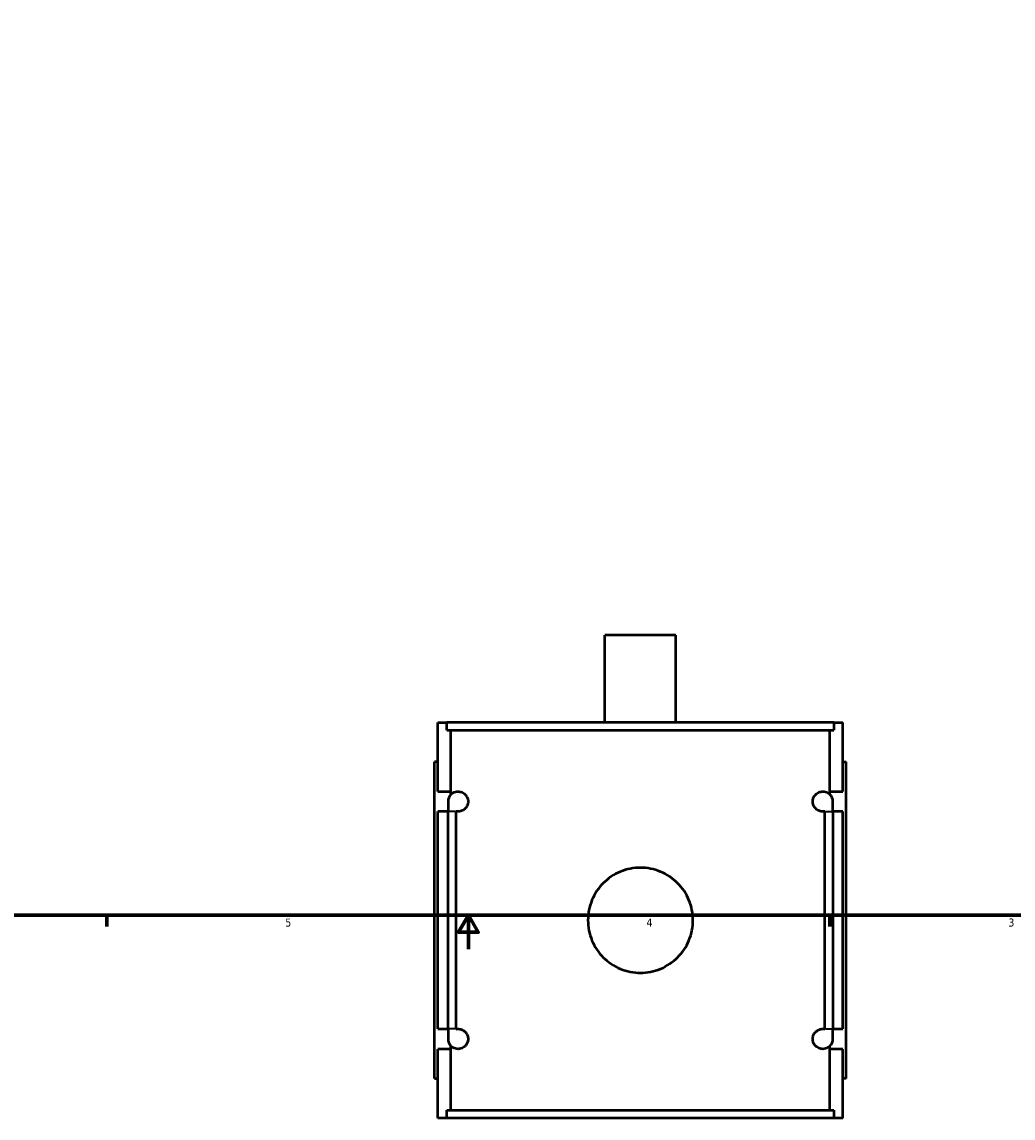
# Model space of a CAD drawing. Header units: inches. Extents: x -0.9 to 47.7, y -1.4 to 47.3.
# Tile 2 of 8: x 11.8 to 23.4, y -1.4 to 11.5. Entities that reach past the tile are written whole.
import ezdxf

# ---------------------------------------------------------------- set-up
doc = ezdxf.new("R2010")
doc.units = ezdxf.units.IN
doc.header["$MEASUREMENT"] = 0
for name, color, linetype, lineweight in [('Border (ANSI)', 7, 'Continuous', 70), ('Visible (ANSI)', 7, 'Continuous', 50), ('Visible Narrow (ANSI)', 7, 'Continuous', 35)]:
    doc.layers.add(name, color=color, linetype=linetype, lineweight=lineweight)
doc.styles.add('Note Text (ANSI)', font='tahoma.ttf')

# ---------------------------------------------------------------- blocks, each defined once
blk = doc.blocks.new('Borders Default Border')
at = {"layer": 'Border (ANSI)'}
for p, q in [((12.75, 1), (12.75, 0.866)), ((21.25, 1), (21.25, 0.866))]:
    blk.add_line(p, q, dxfattribs=at)
at = {"layer": 'Border (ANSI)', "flags": 128}
for points in [[(0.5, 1), (0.5, 21), (33.5, 21), (33.5, 1), (0.5, 1)], [(17, 0.6), (17, 1), (16.885, 0.8), (17.115, 0.8), (17, 1)]]:
    blk.add_lwpolyline(points, dxfattribs=at)
at = {"layer": 'Border (ANSI)', "color": 5, "true_color": 0x0000ff, "char_height": 0.0945, "attachment_point": 7, "style": 'Note Text (ANSI)'}
for s, insert in [('5', (14.847, 0.864)), ('4', (19.092, 0.866)), ('3', (23.346, 0.864))]:
    blk.add_mtext(s, dxfattribs=dict(at, insert=insert))

msp = doc.modelspace()

# ---------------------------------------------------------------- linework, layer by layer
at = {"layer": 'Visible (ANSI)'}
for p, q in [((19.439, 4.29), (18.605, 4.29)), ((18.605, 3.265), (18.605, 4.29)), ((19.439, 3.265), (19.439, 4.29)), ((16.642, 3.265), (16.748, 3.265)), ((16.642, 2.453), (16.642, 3.265)), ((21.296, 3.265), (16.748, 3.265)), ((16.748, 3.172), (16.748, 3.265)), ((21.296, 3.265), (21.402, 3.265)), ((21.296, 3.265), (21.296, 3.172)), ((21.402, 2.453), (21.402, 3.265)), ((16.748, 3.172), (21.296, 3.172)), ((16.794, 2.453), (16.794, 3.172)), ((21.249, 2.453), (21.249, 3.172)), ((16.642, 2.8), (16.602, 2.8)), ((16.602, -0.92), (16.602, 2.8)), ((21.402, 2.8), (21.441, 2.8)), ((21.441, -0.92), (21.441, 2.8)), ((16.642, 2.453), (16.794, 2.453)), ((16.794, 2.419), (16.794, 2.453)), ((21.249, 2.419), (21.249, 2.453)), ((21.249, 2.453), (21.402, 2.453)), ((16.76, 2.335), (16.76, 2.217)), ((21.284, 2.217), (21.284, 2.335)), ((16.642, -0.337), (16.642, 2.217)), ((16.76, 2.217), (16.642, 2.217)), ((16.76, -0.337), (16.76, 2.217)), ((16.853, 2.217), (16.853, -0.337)), ((21.191, -0.337), (21.191, 2.217)), ((21.402, 2.217), (21.284, 2.217)), ((21.284, 2.217), (21.284, -0.337)), ((21.402, -0.337), (21.402, 2.217)), ((16.642, -0.337), (16.76, -0.337)), ((16.76, -0.337), (16.76, -0.455)), ((21.284, -0.337), (21.402, -0.337)), ((21.284, -0.455), (21.284, -0.337)), ((16.642, -1.385), (16.642, -0.573)), ((16.794, -0.573), (16.642, -0.573)), ((16.794, -0.573), (16.794, -0.538)), ((16.794, -1.292), (16.794, -0.573)), ((21.249, -0.573), (21.249, -0.538)), ((21.249, -1.292), (21.249, -0.573)), ((21.402, -0.573), (21.249, -0.573)), ((21.402, -1.385), (21.402, -0.573)), ((16.602, -0.92), (16.642, -0.92)), ((21.441, -0.92), (21.402, -0.92)), ((16.748, -1.385), (16.642, -1.385)), ((16.748, -1.292), (21.296, -1.292)), ((16.748, -1.385), (16.748, -1.292)), ((21.296, -1.385), (16.748, -1.385)), ((21.296, -1.292), (21.296, -1.385)), ((21.402, -1.385), (21.296, -1.385))]:
    msp.add_line(p, q, dxfattribs=at)
for centre, start, end in [((16.878, 2.335), 135.1496, 180), ((21.166, 2.335), 0, 44.8504), ((16.878, -0.455), 180, 224.8504), ((21.166, -0.455), 315.1496, 0)]:
    msp.add_arc(centre, 0.118, start, end, dxfattribs=at)
for points, knots in [([(16.794, 2.419), (16.801, 2.425), (16.809, 2.431), (16.835, 2.447), (16.856, 2.453), (16.892, 2.453), (16.908, 2.451), (16.933, 2.44), (16.942, 2.435), (16.959, 2.422), (16.967, 2.414), (16.98, 2.396), (16.985, 2.386), (16.991, 2.369), (16.993, 2.363), (16.996, 2.349), (16.996, 2.342), (16.996, 2.328), (16.996, 2.321), (16.993, 2.308), (16.991, 2.301), (16.982, 2.276), (16.971, 2.261), (16.948, 2.238), (16.933, 2.229), (16.904, 2.219), (16.89, 2.217), (16.87, 2.217), (16.861, 2.218), (16.853, 2.22)], [0.645958, 0.645958, 0.645958, 0.645958, 0.89701, 0.89701, 1.413207, 1.413207, 1.730061, 1.730061, 1.888488, 1.888488, 2.046915, 2.046915, 2.156349, 2.156349, 2.211065, 2.211065, 2.265782, 2.265782, 2.318017, 2.318017, 2.370251, 2.370251, 2.559775, 2.559775, 2.832356, 2.832356, 3.104938, 3.104938, 3.300366, 3.300366, 3.300366, 3.300366]), ([(21.191, 2.22), (21.182, 2.218), (21.174, 2.217), (21.154, 2.217), (21.14, 2.219), (21.111, 2.229), (21.096, 2.238), (21.072, 2.261), (21.061, 2.276), (21.052, 2.301), (21.051, 2.308), (21.048, 2.321), (21.048, 2.328), (21.048, 2.342), (21.048, 2.349), (21.051, 2.363), (21.052, 2.369), (21.058, 2.386), (21.064, 2.396), (21.077, 2.414), (21.085, 2.422), (21.102, 2.435), (21.111, 2.44), (21.136, 2.451), (21.152, 2.453), (21.188, 2.453), (21.209, 2.447), (21.235, 2.431), (21.243, 2.425), (21.249, 2.419)], [1.216385, 1.216385, 1.216385, 1.216385, 1.411813, 1.411813, 1.684395, 1.684395, 1.956976, 1.956976, 2.1465, 2.1465, 2.198734, 2.198734, 2.250969, 2.250969, 2.305685, 2.305685, 2.360402, 2.360402, 2.469836, 2.469836, 2.628263, 2.628263, 2.78669, 2.78669, 3.103544, 3.103544, 3.619741, 3.619741, 3.870793, 3.870793, 3.870793, 3.870793]), ([(19.639, 0.94), (19.639, 0.901), (19.635, 0.861), (19.62, 0.781), (19.608, 0.742), (19.576, 0.666), (19.557, 0.629), (19.511, 0.562), (19.486, 0.531), (19.431, 0.477), (19.4, 0.451), (19.333, 0.406), (19.297, 0.386), (19.221, 0.354), (19.181, 0.342), (19.101, 0.327), (19.061, 0.323), (18.983, 0.323), (18.943, 0.327), (18.863, 0.342), (18.823, 0.354), (18.747, 0.386), (18.711, 0.406), (18.643, 0.451), (18.613, 0.477), (18.558, 0.531), (18.532, 0.562), (18.487, 0.629), (18.468, 0.666), (18.436, 0.742), (18.424, 0.781), (18.408, 0.861), (18.405, 0.901), (18.405, 0.979), (18.408, 1.02), (18.424, 1.099), (18.436, 1.139), (18.468, 1.215), (18.487, 1.251), (18.532, 1.319), (18.558, 1.35), (18.613, 1.404), (18.643, 1.43), (18.711, 1.475), (18.747, 1.495), (18.823, 1.526), (18.863, 1.538), (18.943, 1.554), (18.983, 1.558), (19.061, 1.558), (19.101, 1.554), (19.181, 1.538), (19.221, 1.526), (19.297, 1.495), (19.333, 1.475), (19.4, 1.43), (19.431, 1.404), (19.486, 1.35), (19.511, 1.319), (19.557, 1.251), (19.576, 1.215), (19.608, 1.139), (19.62, 1.099), (19.635, 1.02), (19.639, 0.979), (19.639, 0.94)], [0, 0, 0, 0, 0.296971, 0.296971, 0.593942, 0.593942, 0.890913, 0.890913, 1.187884, 1.187884, 1.484796, 1.484796, 1.781708, 1.781708, 2.078621, 2.078621, 2.375533, 2.375533, 2.672445, 2.672445, 2.969357, 2.969357, 3.26627, 3.26627, 3.563182, 3.563182, 3.860153, 3.860153, 4.157124, 4.157124, 4.454095, 4.454095, 4.751066, 4.751066, 5.048037, 5.048037, 5.345008, 5.345008, 5.641979, 5.641979, 5.93895, 5.93895, 6.235862, 6.235862, 6.532774, 6.532774, 6.829687, 6.829687, 7.126599, 7.126599, 7.423511, 7.423511, 7.720423, 7.720423, 8.017335, 8.017335, 8.314248, 8.314248, 8.611219, 8.611219, 8.90819, 8.90819, 9.205161, 9.205161, 9.502132, 9.502132, 9.502132, 9.502132]), ([(16.853, -0.339), (16.861, -0.337), (16.87, -0.337), (16.892, -0.337), (16.908, -0.339), (16.933, -0.35), (16.942, -0.355), (16.959, -0.368), (16.967, -0.376), (16.98, -0.394), (16.985, -0.404), (16.991, -0.421), (16.993, -0.427), (16.996, -0.441), (16.996, -0.448), (16.996, -0.462), (16.996, -0.469), (16.993, -0.482), (16.991, -0.488), (16.985, -0.506), (16.98, -0.515), (16.967, -0.534), (16.959, -0.542), (16.942, -0.555), (16.933, -0.56), (16.908, -0.57), (16.892, -0.573), (16.856, -0.573), (16.835, -0.566), (16.809, -0.551), (16.801, -0.545), (16.794, -0.538)], [1.215949, 1.215949, 1.215949, 1.215949, 1.413207, 1.413207, 1.730061, 1.730061, 1.888488, 1.888488, 2.046915, 2.046915, 2.156349, 2.156349, 2.211065, 2.211065, 2.265782, 2.265782, 2.320499, 2.320499, 2.375216, 2.375216, 2.48465, 2.48465, 2.643077, 2.643077, 2.801504, 2.801504, 3.118358, 3.118358, 3.634555, 3.634555, 3.885607, 3.885607, 3.885607, 3.885607]), ([(21.249, -0.538), (21.243, -0.545), (21.235, -0.551), (21.209, -0.566), (21.188, -0.573), (21.152, -0.573), (21.136, -0.57), (21.111, -0.56), (21.102, -0.555), (21.085, -0.542), (21.077, -0.534), (21.064, -0.515), (21.058, -0.506), (21.052, -0.488), (21.051, -0.482), (21.048, -0.469), (21.048, -0.462), (21.048, -0.448), (21.048, -0.441), (21.051, -0.427), (21.052, -0.421), (21.058, -0.404), (21.064, -0.394), (21.077, -0.376), (21.085, -0.368), (21.102, -0.355), (21.111, -0.35), (21.136, -0.339), (21.152, -0.337), (21.174, -0.337), (21.183, -0.337), (21.191, -0.339)], [0.645958, 0.645958, 0.645958, 0.645958, 0.89701, 0.89701, 1.413207, 1.413207, 1.730061, 1.730061, 1.888488, 1.888488, 2.046915, 2.046915, 2.156349, 2.156349, 2.211065, 2.211065, 2.265782, 2.265782, 2.320499, 2.320499, 2.375216, 2.375216, 2.48465, 2.48465, 2.643077, 2.643077, 2.801504, 2.801504, 3.118358, 3.118358, 3.315616, 3.315616, 3.315616, 3.315616])]:
    msp.add_open_spline(points, degree=3, knots=knots, dxfattribs=at)
for points in [[(16.853, 2.22), (16.853, 2.219), (16.853, 2.218), (16.853, 2.217)], [(21.191, 2.217), (21.191, 2.218), (21.191, 2.219), (21.191, 2.22)], [(16.853, -0.337), (16.853, -0.337), (16.853, -0.338), (16.853, -0.339)], [(21.191, -0.339), (21.191, -0.338), (21.191, -0.337), (21.191, -0.337)]]:
    msp.add_open_spline(points, degree=3, dxfattribs=at)
at = {"layer": 'Visible Narrow (ANSI)'}
for p, q in [((16.845, 2.217), (16.76, 2.217)), ((21.198, 2.217), (21.283, 2.217)), ((16.845, -0.337), (16.76, -0.337)), ((21.198, -0.337), (21.283, -0.337))]:
    msp.add_line(p, q, dxfattribs=at)

# ---------------------------------------------------------------- block references
msp.add_blockref('Borders Default Border', (0, 0))

doc.saveas('drawing.dxf')
